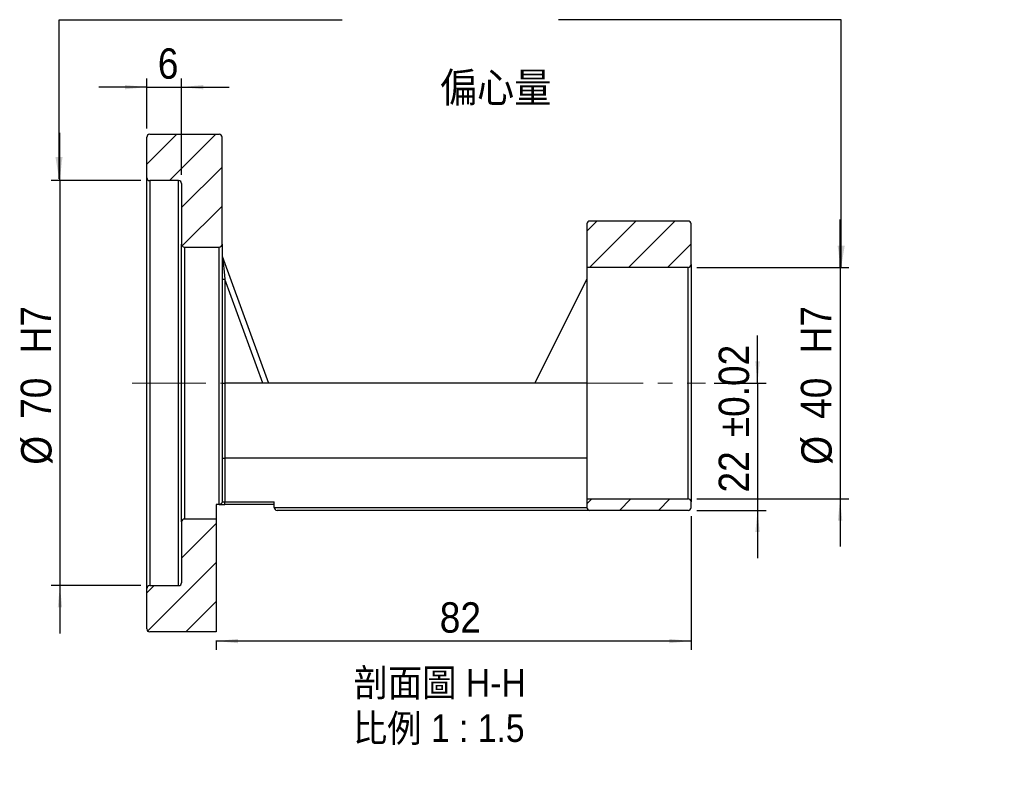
# Model space of a CAD drawing. Header units: millimetres. Extents: x 51 to 425, y 1 to 295.
# Tile 2 of 3: x 255 to 425, y 1 to 134. Entities that reach past the tile are written whole.
import ezdxf

# ---------------------------------------------------------------- set-up
doc = ezdxf.new("R2010")
doc.units = ezdxf.units.MM
doc.header["$LTSCALE"] = 1.5
doc.linetypes.add('CENTERX2', pattern=[20.32, 12.7, -2.54, 2.54, -2.54])
doc.layers.add('FORMAT', color=7, linetype='Continuous')
doc.styles.add('SLDTEXTSTYLE0', font='GOTHIC.TTF', dxfattribs={"width": 0.913})
doc.styles.add('SLDTEXTSTYLE1', font='GOTHIC.TTF', dxfattribs={"width": 0.913, "bigfont": 'bigfont'})
doc.styles.get("Standard").update_dxf_attribs({"font": 'GOTHIC.TTF'})
doc.dimstyles.new('SLDDIMSTYLE1', dxfattribs={"dimtxt": 0.18, "dimasz": 3.75, "dimexe": 0, "dimexo": 0.0625, "dimgap": 0, "dimtad": 0, "dimtih": 1, "dimtoh": 1, "dimdec": 0, "dimrnd": 1e-09, "dimzin": 0, "dimdsep": 46, "dimtxsty": 'Standard', "dimsah": 1, "dimcen": 0.09, "dimadec": 0, "dimazin": 0, "dimtfac": 3.75, "dimtdec": 0, "dimtofl": 0, "dimtmove": 0, "dimatfit": 3, "dimfxl": 0, "dimfrac": 2, "dimtolj": 1, "dimtzin": 0, "dimarcsym": 0})
doc.dimstyles.new('SLDDIMSTYLE2', dxfattribs={"dimtxt": 5.25, "dimasz": 3.75, "dimexe": 0, "dimexo": 0.0625, "dimgap": 1.3125, "dimtad": 1, "dimrnd": 1e-09, "dimzin": 12, "dimdsep": 46, "dimtxsty": 'SLDTEXTSTYLE0', "dimsah": 1, "dimcen": 0.09, "dimadec": 0, "dimazin": 3, "dimtol": 1, "dimtp": 0.02, "dimtm": 0.02, "dimtfac": 1, "dimtmove": 0, "dimatfit": 0, "dimfxl": 0, "dimfrac": 2, "dimtolj": 1, "dimarcsym": 0})
doc.dimstyles.new('SLDDIMSTYLE3', dxfattribs={"dimtxt": 5.25, "dimasz": 3.75, "dimexe": 0, "dimexo": 0.0625, "dimgap": 1.3125, "dimtad": 1, "dimrnd": 1e-09, "dimzin": 12, "dimdsep": 46, "dimtxsty": 'SLDTEXTSTYLE0', "dimsah": 1, "dimcen": 0.09, "dimadec": 0, "dimazin": 3, "dimtfac": 1, "dimtmove": 0, "dimatfit": 0, "dimfxl": 0, "dimfrac": 2, "dimtolj": 1, "dimtzin": 12, "dimarcsym": 0})
doc.dimstyles.new('SLDDIMSTYLE4', dxfattribs={"dimtxt": 5.25, "dimasz": 3.75, "dimexe": 0, "dimexo": 0.0625, "dimgap": 1.3125, "dimtad": 1, "dimrnd": 1e-09, "dimzin": 12, "dimdsep": 46, "dimtxsty": 'SLDTEXTSTYLE0', "dimsah": 1, "dimcen": 0.09, "dimadec": 0, "dimazin": 3, "dimtfac": 1, "dimtofl": 0, "dimtmove": 0, "dimatfit": 3, "dimfxl": 0, "dimfrac": 2, "dimtolj": 1, "dimtzin": 12, "dimarcsym": 0})

# ---------------------------------------------------------------- blocks, each defined once
blk = doc.blocks.new('_D_1')
at = {"layer": 'FORMAT', "color": 7}
for p, q in [((382.56, 70.89), (382.56, 79.14)), ((375.08, 70.89), (384.06, 70.89)), ((382.56, 70.89), (382.56, 48.89)), ((372.08, 48.89), (384.06, 48.89)), ((382.56, 48.89), (382.56, 40.64))]:
    blk.add_line(p, q, dxfattribs=at)
for points in [[(382.56, 70.89), (382.94, 74.64), (382.19, 74.64)], [(382.56, 48.89), (382.19, 45.14), (382.94, 45.14)]]:
    blk.add_solid(points, dxfattribs=at)
at = {"layer": 'FORMAT', "color": 7, "char_height": 5.25, "attachment_point": 1, "rotation": 90, "style": 'SLDTEXTSTYLE0'}
for s, insert in [(' ±0.02', (375.86, 59.74)), ('22', (375.86, 51.98))]:
    blk.add_mtext(s, dxfattribs=dict(at, insert=insert))
blk = doc.blocks.new('_D_2')
at = {"layer": 'FORMAT', "color": 7}
for p, q in [((396.82, 90.89), (396.82, 99.14)), ((372.08, 90.89), (398.32, 90.89)), ((396.82, 90.89), (396.82, 50.89)), ((372.08, 50.89), (398.32, 50.89)), ((396.82, 50.89), (396.82, 42.64))]:
    blk.add_line(p, q, dxfattribs=at)
for points in [[(396.82, 90.89), (397.2, 94.64), (396.45, 94.64)], [(396.82, 50.89), (396.45, 47.14), (397.2, 47.14)]]:
    blk.add_solid(points, dxfattribs=at)
at = {"layer": 'FORMAT', "color": 7, "char_height": 5.25, "attachment_point": 1, "rotation": 90, "style": 'SLDTEXTSTYLE0'}
for s, insert in [('  H7', (390.04, 72.46)), ('40', (390.04, 64.7)), ('%%c', (390.12, 56.78))]:
    blk.add_mtext(s, dxfattribs=dict(at, insert=insert))
blk = doc.blocks.new('_D_3')
at = {"layer": 'FORMAT', "color": 7}
for p, q in [((277.08, 114.89), (277.08, 123.55)), ((283.08, 106.89), (283.08, 123.55)), ((277.08, 122.05), (268.83, 122.05)), ((277.08, 122.05), (283.08, 122.05)), ((283.08, 122.05), (291.33, 122.05))]:
    blk.add_line(p, q, dxfattribs=at)
for points in [[(277.08, 122.05), (273.33, 122.42), (273.33, 121.67)], [(283.08, 122.05), (286.83, 121.67), (286.83, 122.42)]]:
    blk.add_solid(points, dxfattribs=at)
at = {"layer": 'FORMAT', "color": 7, "insert": (278.99, 128.75), "char_height": 5.25, "attachment_point": 1, "style": 'SLDTEXTSTYLE0'}
blk.add_mtext('6', dxfattribs=at)
blk = doc.blocks.new('_D_4')
at = {"layer": 'FORMAT', "color": 7}
for p, q in [((371.08, 47.89), (371.08, 24.8)), ((289.08, 26.39), (289.08, 24.8)), ((371.08, 26.3), (289.08, 26.3))]:
    blk.add_line(p, q, dxfattribs=at)
for points in [[(289.08, 26.3), (292.83, 25.93), (292.83, 26.68)], [(371.08, 26.3), (367.33, 26.68), (367.33, 25.93)]]:
    blk.add_solid(points, dxfattribs=at)
at = {"layer": 'FORMAT', "color": 7, "insert": (327.68, 33.01), "char_height": 5.25, "attachment_point": 1, "style": 'SLDTEXTSTYLE0'}
blk.add_mtext('82', dxfattribs=at)
blk = doc.blocks.new('_D_5')
at = {"layer": 'FORMAT', "color": 7}
for p, q in [((262.08, 105.89), (262.08, 114.14)), ((276.08, 105.89), (260.58, 105.89)), ((262.08, 105.89), (262.08, 35.89)), ((276.08, 35.89), (260.58, 35.89)), ((262.08, 35.89), (262.08, 27.64))]:
    blk.add_line(p, q, dxfattribs=at)
for points in [[(262.08, 105.89), (262.46, 109.64), (261.71, 109.64)], [(262.08, 35.89), (261.71, 32.14), (262.46, 32.14)]]:
    blk.add_solid(points, dxfattribs=at)
at = {"layer": 'FORMAT', "color": 7, "char_height": 5.25, "attachment_point": 1, "rotation": 90, "style": 'SLDTEXTSTYLE0'}
for s, insert in [('  H7', (255.3, 72.46)), ('70', (255.3, 64.7)), ('%%c', (255.38, 56.78))]:
    blk.add_mtext(s, dxfattribs=dict(at, insert=insert))
blk = doc.blocks.new('SW_NOTE_1')
at = {"layer": 'FORMAT', "color": 0, "char_height": 4.7625, "attachment_point": 2, "style": 'SLDTEXTSTYLE1'}
for s, insert in [('\\M+19655\\M+196CA\\M+19AA4 H-H', (15.63, 6.08)), ('\\M+194E4\\M+197E1 1 : 1.5', (15.48, -1.77))]:
    blk.add_mtext(s, dxfattribs=dict(at, insert=insert))

msp = doc.modelspace()

# ---------------------------------------------------------------- hatches: boundary and pattern name
at = {"linetype": 'Continuous', "lineweight": 18}
h = msp.add_hatch(dxfattribs=at)
h.set_pattern_fill('ANSI31', scale=1.5, style=0)
edge = h.paths.add_edge_path(flags=0)
edge.add_line((283.585, 94.391), (289.585, 94.391))
edge.add_arc((289.585, 94.891), 0.5, 270, 360)
edge.add_line((290.085, 94.891), (290.085, 113.391))
edge.add_arc((289.585, 113.391), 0.5, 0, 90)
edge.add_line((289.585, 113.891), (277.585, 113.891))
edge.add_arc((277.585, 113.391), 0.5, 90, 180)
edge.add_line((277.085, 113.391), (277.085, 106.391))
edge.add_arc((277.585, 106.391), 0.5, 180, 270)
edge.add_line((277.585, 105.891), (282.585, 105.891))
edge.add_arc((282.585, 105.391), 0.5, 0, 90, ccw=False)
edge.add_line((283.085, 105.391), (283.085, 94.891))
edge.add_arc((283.585, 94.891), 0.5, 180, 270)
h = msp.add_hatch(dxfattribs=at)
h.set_pattern_fill('ANSI31', scale=1.5, style=0)
edge = h.paths.add_edge_path(flags=0)
edge.add_arc((370.585, 98.391), 0.5, 0, 90)
edge.add_line((370.585, 98.891), (353.585, 98.891))
edge.add_arc((353.585, 98.391), 0.5, 90, 180)
edge.add_line((353.085, 98.391), (353.085, 90.891))
edge.add_line((353.085, 90.891), (370.585, 90.891))
edge.add_arc((370.585, 91.391), 0.5, 270, 360)
edge.add_line((371.085, 91.391), (371.085, 98.391))
h = msp.add_hatch(dxfattribs=at)
h.set_pattern_fill('ANSI31', scale=1.5, style=0)
edge = h.paths.add_edge_path(flags=0)
edge.add_line((353.585, 48.891), (370.585, 48.891))
edge.add_arc((370.585, 49.391), 0.5, 270, 360)
edge.add_line((371.085, 49.391), (371.085, 50.391))
edge.add_arc((370.585, 50.391), 0.5, 0, 90)
edge.add_line((370.585, 50.891), (353.085, 50.891))
edge.add_line((353.085, 50.891), (353.085, 49.391))
edge.add_arc((353.585, 49.391), 0.5, 180, 270)
h = msp.add_hatch(dxfattribs=at)
h.set_pattern_fill('ANSI31', scale=1.5, style=0)
edge = h.paths.add_edge_path(flags=0)
edge.add_line((289.085, 27.891), (289.085, 47.391))
edge.add_line((289.085, 47.391), (283.585, 47.391))
edge.add_arc((283.585, 46.891), 0.5, 90, 180)
edge.add_line((283.085, 46.891), (283.085, 36.391))
edge.add_arc((282.585, 36.391), 0.5, 270, 360, ccw=False)
edge.add_line((282.585, 35.891), (277.585, 35.891))
edge.add_arc((277.585, 35.391), 0.5, 90, 180)
edge.add_line((277.085, 35.391), (277.085, 28.391))
edge.add_arc((277.585, 28.391), 0.5, 180, 270)
edge.add_line((277.585, 27.891), (289.085, 27.891))

# ---------------------------------------------------------------- linework, layer by layer
at = {"color": 7, "linetype": 'Continuous', "lineweight": 25}
for p, q in [((277.085, 106.391), (277.085, 113.391)), ((277.585, 113.891), (289.585, 113.891)), ((290.085, 94.891), (290.085, 113.391)), ((277.085, 35.391), (277.085, 106.391)), ((282.585, 105.891), (277.585, 105.891)), ((277.585, 105.891), (277.585, 35.891)), ((282.585, 35.891), (282.585, 105.891)), ((283.085, 105.391), (283.085, 94.891)), ((370.585, 98.891), (353.585, 98.891)), ((353.085, 98.391), (353.085, 90.891)), ((371.085, 91.391), (371.085, 98.391)), ((283.085, 46.891), (283.085, 94.891)), ((283.585, 94.391), (289.585, 94.391)), ((283.585, 94.391), (283.585, 47.391)), ((289.585, 49.891), (289.585, 94.391)), ((290.085, 94.891), (290.085, 50.391)), ((290.115, 92.808), (298.085, 70.891)), ((370.585, 90.891), (353.085, 90.891)), ((353.085, 90.891), (353.085, 50.891)), ((370.585, 50.891), (370.585, 90.891)), ((371.085, 91.391), (371.085, 50.391)), ((290.085, 88.882), (290.585, 88.882)), ((290.585, 88.882), (290.585, 70.891)), ((297.127, 70.891), (290.585, 88.882)), ((353.085, 88.891), (344.085, 70.891)), ((290.585, 70.891), (290.585, 57.891)), ((297.127, 70.891), (290.585, 70.891)), ((344.085, 70.891), (297.127, 70.891)), ((353.085, 70.891), (344.085, 70.891)), ((290.585, 57.891), (290.585, 50.391)), ((353.085, 57.891), (290.585, 57.891)), ((289.585, 49.891), (289.085, 49.891)), ((289.085, 49.891), (289.085, 47.391)), ((289.585, 49.891), (290.585, 49.891)), ((290.085, 50.391), (290.585, 50.391)), ((290.585, 49.891), (290.585, 50.391)), ((290.585, 50.391), (299.085, 50.391)), ((299.085, 49.891), (290.585, 49.891)), ((299.085, 49.391), (299.085, 50.391)), ((299.085, 49.391), (353.085, 49.391)), ((353.085, 50.891), (353.085, 49.391)), ((353.085, 50.891), (370.585, 50.891)), ((371.085, 49.391), (371.085, 50.391)), ((353.585, 48.891), (299.585, 48.891)), ((370.585, 48.891), (353.585, 48.891)), ((283.085, 46.891), (283.085, 36.391)), ((289.085, 47.391), (283.585, 47.391)), ((289.085, 47.391), (289.085, 27.891)), ((277.585, 35.891), (282.585, 35.891)), ((277.085, 28.391), (277.085, 35.391)), ((289.085, 27.891), (277.585, 27.891))]:
    msp.add_line(p, q, dxfattribs=at)
at = {"color": 7, "linetype": 'Continuous', "lineweight": 25, "flags": 128}
msp.add_lwpolyline([(290.115, 92.808), (290.121, 92.759), (290.138, 92.616), (290.166, 92.38), (290.205, 92.058), (290.252, 91.658), (290.309, 91.19), (290.371, 90.664), (290.439, 90.095), (290.511, 89.496), (290.585, 88.882)], dxfattribs=at)
at = {"color": 7, "linetype": 'Continuous', "lineweight": 25}
for centre, start, end in [((277.585, 113.391), 90, 180), ((289.585, 113.391), 0, 90), ((277.585, 106.391), 180, 270), ((282.585, 105.391), 0, 90), ((353.585, 98.391), 90, 180), ((370.585, 98.391), 0, 90), ((283.585, 94.891), 180, 270), ((289.585, 94.891), 270, 0), ((290.585, 92.979), 180, 199.98311), ((370.585, 91.391), 270, 0), ((299.585, 49.391), 180, 270), ((353.585, 49.391), 180, 270), ((370.585, 50.391), 0, 90), ((370.585, 49.391), 270, 0), ((283.585, 46.891), 90, 180), ((277.585, 35.391), 90, 180), ((282.585, 36.391), 270, 0), ((277.585, 28.391), 180, 270)]:
    msp.add_arc(centre, 0.5, start, end, dxfattribs=at)
for centre in [(290.585, 70.929), (290.585, 57.929)]:
    msp.add_ellipse(centre, major_axis=(0.5, 0), ratio=0.0764732, start_param=3.1415927, end_param=4.712389, dxfattribs=at)
msp.add_open_spline([(290.077, 50.351), (290.07, 50.297), (290.054, 50.174), (289.95, 50.032), (289.811, 49.936), (289.699, 49.902), (289.638, 49.892), (289.601, 49.891), (289.585, 49.891)], degree=3, knots=[0, 0, 0, 0, 0.3097084, 0.6983854, 0.8885382, 0.9449459, 0.9753103, 1, 1, 1, 1], dxfattribs=at)
at = {"layer": 'FORMAT', "color": 7, "linetype": 'CENTERX2', "lineweight": 18, "ltscale": 0.666667}
for p, q in [((274.585, 70.891), (292.948, 70.891)), ((350.085, 70.891), (373.585, 70.891))]:
    msp.add_line(p, q, dxfattribs=at)

# ---------------------------------------------------------------- block references
at = {"layer": 'FORMAT'}
msp.add_blockref('SW_NOTE_1', (312.03, 15.404), dxfattribs=at)

# ---------------------------------------------------------------- texts
at = {"layer": 'FORMAT', "color": 7, "insert": (327.69, 124.563), "char_height": 5.15937, "attachment_point": 1, "style": 'SLDTEXTSTYLE1'}
msp.add_mtext('\\M+195CE\\M+19053\\M+197CA', dxfattribs=at)

# ---------------------------------------------------------------- dimensions: what is measured, and where the dimension line sits
at = {"layer": 'FORMAT', "color": 7}
for base, p1, p2, dimstyle, picture, middle in [((283.085, 122.047), (277.085, 113.391), (283.085, 105.391), 'SLDDIMSTYLE3', '_D_3', (280.93, 122.047)), ((289.085, 26.3), (371.085, 49.391), (289.085, 27.891), 'SLDDIMSTYLE4', '_D_4', (331.563, 26.3))]:
    dim = msp.add_linear_dim(base=base, p1=p1, p2=p2, dimstyle=dimstyle, dxfattribs=at)
    dim.commit()
    dim.dimension.update_dxf_attribs({"geometry": picture, "text_midpoint": middle, "dimtype": 160})
for base, p1, p2, picture, middle in [((262.085, 35.891), (277.585, 105.891), (277.585, 35.891), '_D_5', (262.085, 70.891)), ((396.824, 50.891), (370.585, 90.891), (370.585, 50.891), '_D_2', (396.824, 70.891))]:
    dim = msp.add_linear_dim(base=base, p1=p1, p2=p2, angle=90, text='%%c<>  H7', dimstyle='SLDDIMSTYLE3', dxfattribs=at)
    dim.commit()
    dim.dimension.update_dxf_attribs({"geometry": picture, "text_midpoint": middle, "dimtype": 160})
dim = msp.add_linear_dim(base=(382.563, 48.891), p1=(373.585, 70.891), p2=(370.585, 48.891), angle=90, dimstyle='SLDDIMSTYLE2', dxfattribs=at)
dim.commit()
dim.dimension.update_dxf_attribs({"geometry": '_D_1', "text_midpoint": (382.563, 65.542), "dimtype": 160})

# ---------------------------------------------------------------- leaders
for points in [[(261.93, 106.217), (261.93, 133.706), (310.802, 133.706)], [(397.003, 90.891), (397.003, 133.706), (348.198, 133.706)]]:
    msp.add_leader(points, dimstyle='SLDDIMSTYLE1', dxfattribs=at)

doc.saveas('drawing.dxf')
